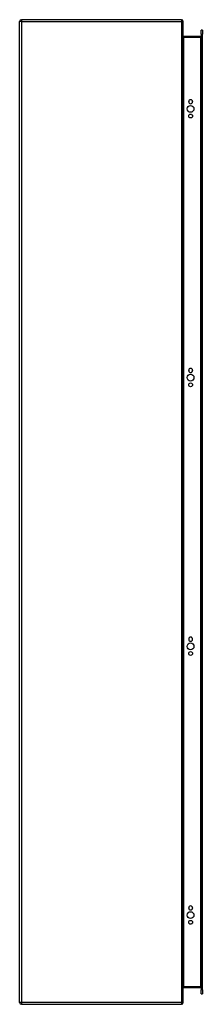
# Model space of a CAD drawing. Header units: inches. Extents: x 64.8 to 73.8, y 12.5 to 60.5.
import ezdxf

# ---------------------------------------------------------------- set-up
doc = ezdxf.new("R2010")
doc.units = ezdxf.units.IN
doc.header["$MEASUREMENT"] = 0
doc.layers.add('Visible Edges(ANSI)', color=7, linetype='Continuous', lineweight=25)
doc.layers.add('Visible Tangent Edges(ANSI)', color=7, linetype='Continuous', lineweight=25)

msp = doc.modelspace()

# ---------------------------------------------------------------- linework, layer by layer
at = {"layer": 'Visible Edges(ANSI)'}
for p, q in [((72.742, 60.535), (64.91, 60.535)), ((64.826, 12.619), (64.826, 60.451)), ((72.826, 12.619), (72.826, 60.451)), ((73.704, 59.827), (73.704, 60.024)), ((73.757, 60.024), (73.704, 60.024)), ((73.757, 60.024), (73.757, 59.827)), ((73.673, 59.722), (72.857, 59.722)), ((73.704, 59.827), (73.704, 13.244)), ((73.757, 13.244), (73.757, 59.827)), ((73.088, 56.53), (73.088, 56.543)), ((73.275, 56.543), (73.275, 56.53)), ((73.088, 43.429), (73.088, 43.442)), ((73.275, 43.442), (73.275, 43.429)), ((73.088, 30.328), (73.088, 30.341)), ((73.275, 30.341), (73.275, 30.328)), ((73.088, 17.227), (73.088, 17.24)), ((73.275, 17.24), (73.275, 17.227)), ((72.857, 13.349), (73.673, 13.349)), ((73.704, 13.047), (73.704, 13.244)), ((73.704, 13.047), (73.757, 13.047)), ((73.757, 13.244), (73.757, 13.047)), ((64.91, 12.535), (72.742, 12.535))]:
    msp.add_line(p, q, dxfattribs=at)
for centre, radius in [((73.182, 56.187), 0.165), ((73.182, 55.837), 0.0935), ((73.182, 43.086), 0.165), ((73.182, 42.736), 0.0935), ((73.182, 29.985), 0.165), ((73.182, 29.635), 0.0935), ((73.182, 16.884), 0.165), ((73.182, 16.534), 0.0935)]:
    msp.add_circle(centre, radius, dxfattribs=at)
for centre, radius, start, end in [((64.91, 60.451), 0.084, 90, 180), ((72.742, 60.451), 0.084, 0, 90), ((72.857, 59.753), 0.031, 180, 270), ((73.673, 59.753), 0.031, 270, 0), ((73.182, 56.543), 0.0935, 0, 180), ((73.182, 56.53), 0.0935, 180, 0), ((73.182, 43.442), 0.0935, 0, 180), ((73.182, 43.429), 0.0935, 180, 0), ((73.182, 30.341), 0.0935, 0, 180), ((73.182, 30.328), 0.0935, 180, 0), ((73.182, 17.24), 0.0935, 0, 180), ((73.182, 17.227), 0.0935, 180, 0), ((72.857, 13.318), 0.031, 90, 180), ((73.673, 13.318), 0.031, 0, 90), ((64.91, 12.619), 0.084, 180, 270), ((72.742, 12.619), 0.084, 270, 0)]:
    msp.add_arc(centre, radius, start, end, dxfattribs=at)
at = {"layer": 'Visible Tangent Edges(ANSI)'}
for p, q in [((64.91, 60.535), (64.91, 60.451)), ((72.742, 60.535), (72.742, 60.451)), ((64.91, 60.451), (64.826, 60.451)), ((64.91, 60.451), (72.742, 60.451)), ((64.91, 60.451), (64.91, 12.619)), ((72.742, 60.451), (72.742, 12.619)), ((72.826, 60.451), (72.742, 60.451)), ((72.857, 59.722), (72.857, 59.691)), ((72.857, 59.691), (73.673, 59.691)), ((72.857, 13.38), (72.857, 59.691)), ((73.673, 59.691), (73.673, 59.722)), ((73.704, 59.691), (73.673, 59.691)), ((73.673, 59.691), (73.673, 13.38)), ((73.704, 59.827), (73.757, 59.827)), ((73.673, 13.38), (72.857, 13.38)), ((72.857, 13.349), (72.857, 13.38)), ((73.673, 13.38), (73.704, 13.38)), ((73.673, 13.349), (73.673, 13.38)), ((73.757, 13.244), (73.704, 13.244)), ((64.91, 12.619), (64.826, 12.619)), ((72.742, 12.619), (64.91, 12.619)), ((64.91, 12.619), (64.91, 12.535)), ((72.742, 12.619), (72.742, 12.535)), ((72.742, 12.619), (72.826, 12.619))]:
    msp.add_line(p, q, dxfattribs=at)
for centre, major_axis, start_param, end_param in [((72.857, 59.753), (0, -0.062), 4.712389, 6.283185), ((72.857, 13.318), (0, 0.062), 0, 1.570796)]:
    msp.add_ellipse(centre, major_axis=major_axis, ratio=0.5, start_param=start_param, end_param=end_param, dxfattribs=at)

doc.saveas('drawing.dxf')
